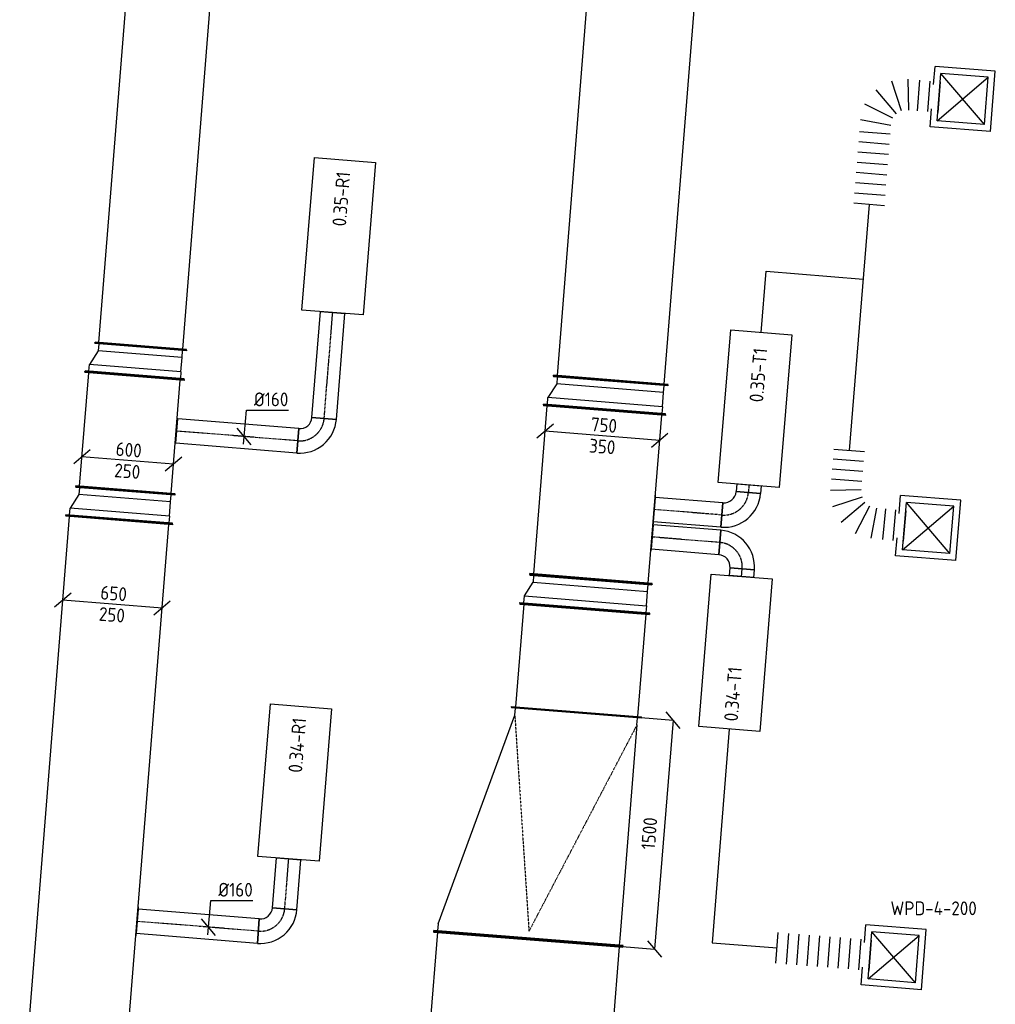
# Model space of a CAD drawing. Header units: millimetres. Extents: x -17664 to 48661, y -98 to 70975.
# Tile 11 of 62: x 6317 to 12689, y 25396 to 31828. Entities that reach past the tile are written whole.
import ezdxf

# ---------------------------------------------------------------- set-up
doc = ezdxf.new("R2010")
doc.units = ezdxf.units.MM
doc.linetypes.add('CENTER2', pattern=[28.575, 19.05, -3.175, 3.175, -3.175])
doc.linetypes.add('SMALL_DASH', pattern=[1.5, 0.5, -1])
for name, color, linetype in [('WL570---_APP', 2, 'Continuous'), ('WL570---_RETOUR_D', 4, 'Continuous'), ('WL570---_RETOUR_HL', 1, 'CENTER2'), ('WL570---_TOEVOER_D', 3, 'Continuous'), ('WL570---_TOEVOER_HL', 1, 'CENTER2'), ('WL570---_TOEVOER_RST', 3, 'Continuous'), ('WL570---_TOEVOER_RST_HL', 1, 'CENTER2'), ('WM570---', 1, 'Continuous'), ('WM570---_RETOUR', 1, 'Continuous'), ('WM570---_TOEVOER', 1, 'Continuous')]:
    doc.layers.add(name, color=color, linetype=linetype)
doc.styles.add('STABICAD-018', font='ISOCP.SHX', dxfattribs={"height": 90})
doc.styles.add('STABICAD-025', font='ISOCP.SHX', dxfattribs={"height": 125})
doc.dimstyles.new('STABICAD', dxfattribs={"dimscale": 50, "dimtxt": 90, "dimasz": 2, "dimexe": 0, "dimexo": 0, "dimgap": 1.5, "dimtad": 0, "dimdec": 0, "dimzin": 0, "dimdsep": 46, "dimtxsty": 'STABICAD-018', "dimblk1": 'OBLIQUE', "dimblk2": 'OBLIQUE', "dimsah": 1, "dimcen": -3, "dimadec": 0, "dimazin": 0, "dimtfac": 1, "dimtdec": 0, "dimtofl": 0, "dimtmove": 2, "dimatfit": 3, "dimfxl": 1, "dimtvp": 1.055556, "dimtolj": 1, "dimtzin": 0, "dimarcsym": 0})

# ---------------------------------------------------------------- blocks, each defined once
blk = doc.blocks.new('*U405')
at = {"color": 0, "linetype": 'Continuous'}
for p, q in [((-160, -80, -3075), (-160, 80, -3075)), ((80, -160, -3075), (-80, -160, -3075))]:
    blk.add_line(p, q, dxfattribs=at)
for radius in [240, 80]:
    blk.add_arc((-160, -160, -3075), radius, 360, 90, dxfattribs=at)
at = {"layer": 'WL570---_RETOUR_HL', "linetype": 'CENTER2'}
blk.add_arc((-160, -160, -3075), 160, 0, 90, dxfattribs=at)
at = {"layer": 'WM570---', "color": 2, "style": 'STABICAD-018'}
for tag in ['CODE', 'SECTIONCODE', 'POSITIONCODE']:
    blk.add_attdef(tag, (8035.2, 25861, 3075), '', height=1.8, dxfattribs=at)
blk = doc.blocks.new('*U404')
at = {"color": 0, "linetype": 'Continuous'}
for p, q in [((0, 80, -3075), (793.5, 80, -3075)), ((0, -80, -3075), (0, 80, -3075)), ((793.5, 80, -3075), (793.5, -80, -3075)), ((0, -80, -3075), (793.5, -80, -3075))]:
    blk.add_line(p, q, dxfattribs=at)
at = {"layer": 'WL570---_RETOUR_HL', "linetype": 'CENTER2'}
blk.add_line((0, 0, -3075), (793.5, 0, -3075), dxfattribs=at)
at = {"layer": 'WM570---', "color": 2, "style": 'STABICAD-018'}
for tag in ['CODE', 'SECTIONCODE', 'POSITIONCODE']:
    blk.add_attdef(tag, (7875.7, 25873.9, 3075), '', height=1.8, dxfattribs=at)
blk = doc.blocks.new('*U403')
at = {"color": 0, "linetype": 'Continuous'}
for p, q in [((0, 95, -3075), (0, -95, -3075)), ((0, 80, -3075), (1, 80, -3075)), ((0, -80, -3075), (0, 80, -3075)), ((1, 80, -3075), (1, -80, -3075)), ((1, 76, -3075), (1, 76, -3075)), ((0, -80, -3075), (1, -80, -3075))]:
    blk.add_line(p, q, dxfattribs=at)
at = {"layer": 'WL570---_RETOUR_HL', "linetype": 'CENTER2'}
blk.add_line((0, 0, -3075), (1, 0, -3075), dxfattribs=at)
at = {"layer": 'WM570---', "color": 2, "style": 'STABICAD-018'}
for tag in ['CODE', 'SECTIONCODE', 'POSITIONCODE']:
    blk.add_attdef(tag, (7083.8, 25937.6, 3075), '', height=1.8, dxfattribs=at)
blk = doc.blocks.new('*U402')
at = {"color": 0, "linetype": 'Continuous'}
for p, q in [((0, 80, -3075), (326.5, 80, -3075)), ((0, -80, -3075), (0, 80, -3075)), ((326.5, 80, -3075), (326.5, -80, -3075)), ((0, -80, -3075), (326.5, -80, -3075))]:
    blk.add_line(p, q, dxfattribs=at)
at = {"layer": 'WL570---_RETOUR_HL', "linetype": 'CENTER2'}
blk.add_line((0, 0, -3075), (326.5, 0, -3075), dxfattribs=at)
at = {"layer": 'WM570---', "color": 2, "style": 'STABICAD-018'}
for tag in ['CODE', 'SECTIONCODE', 'POSITIONCODE']:
    blk.add_attdef(tag, (8048.1, 26020.5, 3075), '', height=1.8, dxfattribs=at)
blk = doc.blocks.new('*U401')
at = {"color": 0, "linetype": 'Continuous'}
for p, q in [((0, 350, -3075), (5, 350, -3075)), ((0, -350, -3075), (0, 350, -3075)), ((5, -350, -3075), (5, 350, -3075)), ((5, 325, -3075), (3766.4, 325, -3075)), ((3771.4, 350, -3075), (3766.4, 350, -3075)), ((3766.4, -350, -3075), (3766.4, 350, -3075)), ((3771.4, -350, -3075), (3771.4, 350, -3075)), ((0, -350, -3075), (5, -350, -3075)), ((5, -325, -3075), (3766.4, -325, -3075)), ((3771.4, -350, -3075), (3766.4, -350, -3075))]:
    blk.add_line(p, q, dxfattribs=at)
at = {"layer": 'WM570---', "color": 2, "style": 'STABICAD-018'}
for tag, p in [('POSITIONCODE', (6622.7, 26139.8, 3075)), ('SECTIONCODE', (6609.7, 25977.3, 3075)), ('CODE', (6666.1, 24801.9, 3075))]:
    blk.add_attdef(tag, p, '', height=1.8, dxfattribs=at)
blk = doc.blocks.new('*U399')
at = {"color": 0, "linetype": 'Continuous'}
for p, q in [((-160, -80, -3075), (-160, 80, -3075)), ((80, -160, -3075), (-80, -160, -3075))]:
    blk.add_line(p, q, dxfattribs=at)
for radius, start in [(240, 360), (80, 0)]:
    blk.add_arc((-160, -160, -3075), radius, start, 90, dxfattribs=at)
at = {"layer": 'WL570---_RETOUR_HL', "linetype": 'CENTER2'}
blk.add_arc((-160, -160, -3075), 160, 0, 90, dxfattribs=at)
at = {"layer": 'WM570---', "color": 2, "style": 'STABICAD-018'}
for tag in ['CODE', 'SECTIONCODE', 'POSITIONCODE']:
    blk.add_attdef(tag, (8292.9, 29063.9, 3075), '', height=1.8, dxfattribs=at)
blk = doc.blocks.new('*U398')
at = {"color": 0, "linetype": 'Continuous'}
for p, q in [((0, 80, -3075), (793.5, 80, -3075)), ((0, -80, -3075), (0, 80, -3075)), ((793.5, 80, -3075), (793.5, -80, -3075)), ((0, -80, -3075), (793.5, -80, -3075))]:
    blk.add_line(p, q, dxfattribs=at)
at = {"layer": 'WL570---_RETOUR_HL', "linetype": 'CENTER2'}
blk.add_line((0, 0, -3075), (793.5, 0, -3075), dxfattribs=at)
at = {"layer": 'WM570---', "color": 2, "style": 'STABICAD-018'}
for tag in ['CODE', 'SECTIONCODE', 'POSITIONCODE']:
    blk.add_attdef(tag, (8133.4, 29076.8, 3075), '', height=1.8, dxfattribs=at)
blk = doc.blocks.new('*U397')
at = {"color": 0, "linetype": 'Continuous'}
for p, q in [((0, 80, -3075), (694, 80, -3075)), ((0, -80, -3075), (0, 80, -3075)), ((694, 80, -3075), (694, -80, -3075)), ((0, -80, -3075), (694, -80, -3075))]:
    blk.add_line(p, q, dxfattribs=at)
at = {"layer": 'WL570---_RETOUR_HL', "linetype": 'CENTER2'}
blk.add_line((0, 0, -3075), (694, 0, -3075), dxfattribs=at)
at = {"layer": 'WM570---', "color": 2, "style": 'STABICAD-018'}
for tag, p in [('POSITIONCODE', (8184, 29580.8, 3075)), ('CODE', (8305.8, 29223.4, 3075)), ('SECTIONCODE', (8305.8, 29223.4, 3075))]:
    blk.add_attdef(tag, p, '', height=1.8, dxfattribs=at)
blk = doc.blocks.new('*U396')
at = {"color": 0, "linetype": 'Continuous'}
for p, q in [((0, 325, -3075), (5, 325, -3075)), ((0, -325, -3075), (0, 325, -3075)), ((5, -325, -3075), (5, 325, -3075)), ((752.8, 325, -3075), (747.8, 325, -3075)), ((747.8, -325, -3075), (747.8, 325, -3075)), ((752.8, -325, -3075), (752.8, 325, -3075)), ((5, 300, -3075), (747.8, 300, -3075)), ((5, -300, -3075), (747.8, -300, -3075)), ((0, -325, -3075), (5, -325, -3075)), ((752.8, -325, -3075), (747.8, -325, -3075))]:
    blk.add_line(p, q, dxfattribs=at)
at = {"layer": 'WM570---', "color": 2, "style": 'STABICAD-018'}
for tag, p in [('SECTIONCODE', (6920.9, 29553, 3075)), ('POSITIONCODE', (6915.6, 29486.7, 3075)), ('CODE', (7007.3, 28752, 3075))]:
    blk.add_attdef(tag, p, '', height=1.8, dxfattribs=at)
blk = doc.blocks.new('*U395')
at = {"color": 0, "linetype": 'Continuous'}
for p, q in [((-50, 350, -3075), (-45, 350, -3075)), ((-50, -350, -3075), (-50, 350, -3075)), ((-45, -350, -3075), (-45, 350, -3075)), ((-45, 325, -3075), (0, 325, -3075)), ((93.3, 275, -3075), (0, 325, -3075)), ((0, -325, -3075), (0, 325, -3075)), ((138.3, 275, -3075), (93.3, 275, -3075)), ((93.3, -325, -3075), (93.3, 275, -3075)), ((143.3, 300, -3075), (138.3, 300, -3075)), ((138.3, -350, -3075), (138.3, 300, -3075)), ((143.3, -350, -3075), (143.3, 300, -3075)), ((-50, -350, -3075), (-45, -350, -3075)), ((0, -325, -3075), (-45, -325, -3075)), ((0, -325, -3075), (93.3, -325, -3075)), ((93.3, -325, -3075), (138.3, -325, -3075)), ((143.3, -350, -3075), (138.3, -350, -3075))]:
    blk.add_line(p, q, dxfattribs=at)
at = {"layer": 'WM570---', "color": 2, "style": 'STABICAD-018'}
for tag in ['CODE', 'SECTIONCODE', 'POSITIONCODE']:
    blk.add_attdef(tag, (6970.9, 28611.1, 3075), '', height=1.8, dxfattribs=at)
blk = doc.blocks.new('*U834')
at = {"color": 0, "linetype": 'Continuous'}
for p, q in [((0, 300, -3075), (5, 300, -3075)), ((0, -300, -3075), (0, 300, -3075)), ((5, -300, -3075), (5, 300, -3075)), ((5, 275, -3075), (2961.2, 275, -3075)), ((2966.2, 300, -3075), (2961.2, 300, -3075)), ((2961.2, -300, -3075), (2961.2, 300, -3075)), ((2966.2, -300, -3075), (2966.2, 300, -3075)), ((0, -300, -3075), (5, -300, -3075)), ((5, -275, -3075), (2961.2, -275, -3075)), ((2966.2, -300, -3075), (2961.2, -300, -3075))]:
    blk.add_line(p, q, dxfattribs=at)
at = {"layer": 'WM570---', "color": 2, "style": 'STABICAD-018'}
for tag, p in [('SECTIONCODE', (7076.5, 31182.9, 3075)), ('POSITIONCODE', (7076.5, 31182.9, 3075)), ('CODE', (7131.8, 29992.1, 3075))]:
    blk.add_attdef(tag, p, '', height=1.8, dxfattribs=at)
blk = doc.blocks.new('*U394')
at = {"color": 0, "linetype": 'Continuous'}
for p, q in [((-50, 325, -3075), (-45, 325, -3075)), ((-50, -325, -3075), (-50, 325, -3075)), ((-45, -325, -3075), (-45, 325, -3075)), ((-45, 300, -3075), (0, 300, -3075)), ((93.3, 250, -3075), (0, 300, -3075)), ((0, -300, -3075), (0, 300, -3075)), ((143.3, 275, -3075), (138.3, 275, -3075)), ((138.3, -325, -3075), (138.3, 275, -3075)), ((143.3, -325, -3075), (143.3, 275, -3075)), ((138.3, 250, -3075), (93.3, 250, -3075)), ((93.3, -300, -3075), (93.3, 250, -3075)), ((0, -300, -3075), (-45, -300, -3075)), ((0, -300, -3075), (93.3, -300, -3075)), ((93.3, -300, -3075), (138.3, -300, -3075)), ((-50, -325, -3075), (-45, -325, -3075)), ((143.3, -325, -3075), (138.3, -325, -3075))]:
    blk.add_line(p, q, dxfattribs=at)
at = {"layer": 'WM570---', "color": 2, "style": 'STABICAD-018'}
for tag in ['CODE', 'SECTIONCODE', 'POSITIONCODE']:
    blk.add_attdef(tag, (7071.3, 29552.2, 3075), '', height=1.8, dxfattribs=at)
blk = doc.blocks.new('*U872')
at = {"color": 0, "linetype": 'Continuous'}
for p, q in [((0, 375, -3025), (5, 375, -3025)), ((0, -375, -3025), (0, 375, -3025)), ((5, -375, -3025), (5, 375, -3025)), ((5, 350, -3025), (7838, 350, -3025)), ((7843, 375, -3025), (7838, 375, -3025)), ((7838, -375, -3025), (7838, 375, -3025)), ((7843, -375, -3025), (7843, 375, -3025)), ((0, -375, -3025), (5, -375, -3025)), ((5, -350, -3025), (7838, -350, -3025)), ((7843, -375, -3025), (7838, -375, -3025))]:
    blk.add_line(p, q, dxfattribs=at)
at = {"layer": 'WM570---_RETOUR', "color": 2, "style": 'STABICAD-018'}
for tag, p in [('SECTIONCODE', (10070.5, 30020.5, 3025)), ('POSITIONCODE', (10070.5, 30020.5, 3025)), ('CODE', (10177, 29470.1, 3025))]:
    blk.add_attdef(tag, p, '', height=1.8, dxfattribs=at)
blk = doc.blocks.new('*U867')
at = {"color": 0, "linetype": 'Continuous'}
for p, q in [((-50, 400, -3025), (-45, 400, -3025)), ((-50, -400, -3025), (-50, 400, -3025)), ((-45, -400, -3025), (-45, 400, -3025)), ((-45, 375, -3025), (0, 375, -3025)), ((93.3, 325, -3025), (0, 375, -3025)), ((0, -375, -3025), (0, 375, -3025)), ((138.3, 325, -3025), (93.3, 325, -3025)), ((93.3, -375, -3025), (93.3, 325, -3025)), ((143.3, 350, -3025), (138.3, 350, -3025)), ((138.3, -400, -3025), (138.3, 350, -3025)), ((143.3, -400, -3025), (143.3, 350, -3025)), ((0, -375, -3025), (-45, -375, -3025)), ((0, -375, -3025), (93.3, -375, -3025)), ((93.3, -375, -3025), (138.3, -375, -3025)), ((-50, -400, -3025), (-45, -400, -3025)), ((143.3, -400, -3025), (138.3, -400, -3025))]:
    blk.add_line(p, q, dxfattribs=at)
at = {"layer": 'WM570---_RETOUR', "color": 2, "style": 'STABICAD-018'}
for tag in ['CODE', 'SECTIONCODE', 'POSITIONCODE']:
    blk.add_attdef(tag, (10140.5, 29329.3, 3025), '', height=1.8, dxfattribs=at)
blk = doc.blocks.new('*U868')
at = {"color": 0, "linetype": 'Continuous'}
for p, q in [((-320, 75.8, -3025), (-427.6, -15.9, -3025)), ((373.8, -29.9, -3025), (-373.8, 29.9, -3025)), ((427.6, 15.9, -3025), (320, -75.8, -3025))]:
    blk.add_line(p, q, dxfattribs=at)
at = {"color": 0, "linetype": 'Continuous', "style": 'STABICAD-018'}
for s, p in [('750', (-78.8, 31.4, -3025)), ('350', (-89.9, -108.2, -3025))]:
    blk.add_text(s, height=90, rotation=355.42527, dxfattribs=at).set_placement(p)
at = {"layer": 'WM570---_RETOUR', "color": 2, "style": 'STABICAD-018'}
blk.add_attdef('CODE', (10122.9, 29109.7, 3025), '', height=1.8, dxfattribs=at)
blk = doc.blocks.new('*U393')
at = {"color": 0, "linetype": 'Continuous'}
for p, q in [((0, 80, -3025), (50, 80, -3025)), ((0, -80, -3025), (0, 80, -3025)), ((50, 80, -3025), (50, -80, -3025)), ((0, -80, -3025), (50, -80, -3025))]:
    blk.add_line(p, q, dxfattribs=at)
at = {"layer": 'WL570---_TOEVOER_HL', "linetype": 'CENTER2'}
blk.add_line((0, 0, -3025), (50, 0, -3025), dxfattribs=at)
at = {"layer": 'WM570---', "color": 2, "style": 'STABICAD-018'}
for tag in ['CODE', 'SECTIONCODE', 'POSITIONCODE']:
    blk.add_attdef(tag, (11079.8, 28788.7, 3025), '', height=1.8, dxfattribs=at)
blk = doc.blocks.new('*U392')
at = {"color": 0, "linetype": 'Continuous'}
for p, q in [((-160, -80, -3025), (-160, 80, -3025)), ((80, -160, -3025), (-80, -160, -3025))]:
    blk.add_line(p, q, dxfattribs=at)
for radius, start in [(240, 360), (80, 0)]:
    blk.add_arc((-160, -160, -3025), radius, start, 90, dxfattribs=at)
at = {"layer": 'WL570---_TOEVOER_HL', "linetype": 'CENTER2'}
blk.add_arc((-160, -160, -3025), 160, 0, 90, dxfattribs=at)
at = {"layer": 'WM570---', "color": 2, "style": 'STABICAD-018'}
for tag, p in [('CODE', (11063, 28679.4, 3025)), ('SECTIONCODE', (11063, 28579.4, 3025)), ('POSITIONCODE', (11063, 28579.4, 3025))]:
    blk.add_attdef(tag, p, '', height=1.8, dxfattribs=at)
blk = doc.blocks.new('*U860')
at = {"color": 0, "linetype": 'Continuous'}
for p, q in [((0, 80, -3025), (443.4, 80, -3025)), ((0, -80, -3025), (0, 80, -3025)), ((443.4, 80, -3025), (443.4, -80, -3025)), ((0, -80, -3025), (443.4, -80, -3025))]:
    blk.add_line(p, q, dxfattribs=at)
at = {"layer": 'WL570---_TOEVOER_HL', "linetype": 'CENTER2'}
blk.add_line((0, 0, -3025), (443.4, 0, -3025), dxfattribs=at)
at = {"layer": 'WM570---_RETOUR', "color": 2, "style": 'STABICAD-018'}
for tag in ['SECTIONCODE', 'CODE', 'POSITIONCODE']:
    blk.add_attdef(tag, (10903.5, 28592.2, 3025), '', height=1.8, dxfattribs=at)
blk = doc.blocks.new('*U857')
at = {"color": 2, "linetype": 'SMALL_DASH'}
for p, q in [((0, 95, -3025), (0, -95, -3025)), ((0, -80, -3025), (0, 80, -3025))]:
    blk.add_line(p, q, dxfattribs=at)
at = {"color": 0, "linetype": 'Continuous'}
for p, q in [((0, 80, -3025), (1, 80, -3025)), ((1, 80, -3025), (1, -80, -3025)), ((1, 76, -3025), (1, 76, -3025)), ((0, -80, -3025), (1, -80, -3025))]:
    blk.add_line(p, q, dxfattribs=at)
at = {"layer": 'WL570---_TOEVOER_HL', "linetype": 'CENTER2'}
blk.add_line((0, 0, -3025), (1, 0, -3025), dxfattribs=at)
at = {"layer": 'WM570---_RETOUR', "color": 2, "style": 'STABICAD-018'}
for tag in ['CODE', 'SECTIONCODE', 'POSITIONCODE']:
    blk.add_attdef(tag, (10460.6, 28627.9, 3025), '', height=1.8, dxfattribs=at)
blk = doc.blocks.new('*U391')
at = {"color": 0, "linetype": 'Continuous'}
for p, q in [((0, 80, -3025), (50, 80, -3025)), ((0, -80, -3025), (0, 80, -3025)), ((50, 80, -3025), (50, -80, -3025)), ((0, -80, -3025), (50, -80, -3025))]:
    blk.add_line(p, q, dxfattribs=at)
at = {"layer": 'WL570---_TOEVOER_HL', "linetype": 'CENTER2'}
blk.add_line((0, 0, -3025), (50, 0, -3025), dxfattribs=at)
at = {"layer": 'WM570---', "color": 2, "style": 'STABICAD-018'}
for tag in ['SECTIONCODE', 'CODE', 'POSITIONCODE']:
    blk.add_attdef(tag, (11031.7, 28190.7, 3025), '', height=1.8, dxfattribs=at)
blk = doc.blocks.new('*U390')
at = {"color": 0, "linetype": 'Continuous'}
for p, q in [((-80, 160, -3025), (80, 160, -3025)), ((-160, -80, -3025), (-160, 80, -3025))]:
    blk.add_line(p, q, dxfattribs=at)
for radius in [80, 240]:
    blk.add_arc((-160, 160, -3025), radius, 270, 360, dxfattribs=at)
at = {"layer": 'WL570---_TOEVOER_HL', "linetype": 'CENTER2'}
blk.add_arc((-160, 160, -3025), 160, 270, 360, dxfattribs=at)
at = {"layer": 'WM570---', "color": 2, "style": 'STABICAD-018'}
for tag, p in [('CODE', (11048.6, 28500, 3025)), ('SECTIONCODE', (11048.6, 28400, 3025)), ('POSITIONCODE', (11048.6, 28400, 3025))]:
    blk.add_attdef(tag, p, '', height=1.8, dxfattribs=at)
blk = doc.blocks.new('*U861')
at = {"color": 0, "linetype": 'Continuous'}
for p, q in [((0, 80, -3025), (443.3, 80, -3025)), ((0, -80, -3025), (0, 80, -3025)), ((443.3, 80, -3025), (443.3, -80, -3025)), ((0, -80, -3025), (443.3, -80, -3025))]:
    blk.add_line(p, q, dxfattribs=at)
at = {"layer": 'WL570---_TOEVOER_HL', "linetype": 'CENTER2'}
blk.add_line((0, 0, -3025), (443.3, 0, -3025), dxfattribs=at)
at = {"layer": 'WM570---_RETOUR', "color": 2, "style": 'STABICAD-018'}
for tag in ['CODE', 'SECTIONCODE', 'POSITIONCODE']:
    blk.add_attdef(tag, (10889.1, 28412.8, 3025), '', height=1.8, dxfattribs=at)
blk = doc.blocks.new('*U866')
at = {"color": 0, "linetype": 'Continuous'}
for p, q in [((0, 400, -3025), (5, 400, -3025)), ((0, -400, -3025), (0, 400, -3025)), ((5, -400, -3025), (5, 400, -3025)), ((1110.5, 400, -3025), (1105.5, 400, -3025)), ((1105.5, -400, -3025), (1105.5, 400, -3025)), ((1110.5, -400, -3025), (1110.5, 400, -3025)), ((5, 375, -3025), (1105.5, 375, -3025)), ((5, -375, -3025), (1105.5, -375, -3025)), ((0, -400, -3025), (5, -400, -3025)), ((1110.5, -400, -3025), (1105.5, -400, -3025))]:
    blk.add_line(p, q, dxfattribs=at)
at = {"layer": 'WM570---_RETOUR', "color": 2, "style": 'STABICAD-018'}
for tag, p in [('SECTIONCODE', (9931.3, 28595.6, 3025)), ('POSITIONCODE', (9914.6, 28387.2, 3025)), ('CODE', (10047.9, 28172.5, 3025))]:
    blk.add_attdef(tag, p, '', height=1.8, dxfattribs=at)
blk = doc.blocks.new('*U858')
at = {"color": 2, "linetype": 'SMALL_DASH'}
for p, q in [((0, 95, -3025), (0, -95, -3025)), ((0, -80, -3025), (0, 80, -3025))]:
    blk.add_line(p, q, dxfattribs=at)
at = {"color": 0, "linetype": 'Continuous'}
for p, q in [((0, 80, -3025), (1, 80, -3025)), ((1, 80, -3025), (1, -80, -3025)), ((1, 76, -3025), (1, 76, -3025)), ((0, -80, -3025), (1, -80, -3025))]:
    blk.add_line(p, q, dxfattribs=at)
at = {"layer": 'WL570---_TOEVOER_HL', "linetype": 'CENTER2'}
blk.add_line((0, 0, -3025), (1, 0, -3025), dxfattribs=at)
at = {"layer": 'WM570---_RETOUR', "color": 2, "style": 'STABICAD-018'}
for tag in ['CODE', 'SECTIONCODE', 'POSITIONCODE']:
    blk.add_attdef(tag, (10446.2, 28448.5, 3025), '', height=1.8, dxfattribs=at)
blk = doc.blocks.new('*U856')
at = {"color": 0, "linetype": 'Continuous'}
for p, q in [((-50, 400, -3025), (-45, 400, -3025)), ((-50, -400, -3025), (-50, 400, -3025)), ((-45, -400, -3025), (-45, 400, -3025)), ((143.3, 400, -3025), (138.3, 400, -3025)), ((138.3, -450, -3025), (138.3, 400, -3025)), ((143.3, -450, -3025), (143.3, 400, -3025)), ((0, 375, -3025), (-45, 375, -3025)), ((93.3, 375, -3025), (0, 375, -3025)), ((0, -375, -3025), (0, 375, -3025)), ((93.3, 375, -3025), (138.3, 375, -3025)), ((93.3, -425, -3025), (93.3, 375, -3025)), ((-45, -375, -3025), (0, -375, -3025)), ((93.3, -425, -3025), (0, -375, -3025)), ((-50, -400, -3025), (-45, -400, -3025)), ((138.3, -425, -3025), (93.3, -425, -3025)), ((143.3, -450, -3025), (138.3, -450, -3025))]:
    blk.add_line(p, q, dxfattribs=at)
at = {"layer": 'WM570---_RETOUR', "color": 2, "style": 'STABICAD-018'}
for tag, p in [('CODE', (10043.9, 28222.6, 3025)), ('SECTIONCODE', (10043.9, 28122.6, 3025)), ('POSITIONCODE', (10043.9, 28122.6, 3025))]:
    blk.add_attdef(tag, p, '', height=1.8, dxfattribs=at)
blk = doc.blocks.new('*U859')
at = {"color": 0, "linetype": 'Continuous'}
for p, q in [((0, 425, -3025), (5, 425, -3025)), ((0, -425, -3025), (0, 425, -3025)), ((5, -425, -3025), (5, 425, -3025)), ((5, 400, -3025), (676, 400, -3025)), ((681, 425, -3025), (676, 425, -3025)), ((676, -425, -3025), (676, 425, -3025)), ((681, -425, -3025), (681, 425, -3025)), ((0, -425, -3025), (5, -425, -3025)), ((5, -400, -3025), (676, -400, -3025)), ((681, -425, -3025), (676, -425, -3025))]:
    blk.add_line(p, q, dxfattribs=at)
at = {"layer": 'WM570---_RETOUR', "color": 2, "style": 'STABICAD-018'}
for tag in ['CODE', 'SECTIONCODE', 'POSITIONCODE']:
    blk.add_attdef(tag, (10007.6, 27981.8, 3025), '', height=1.8, dxfattribs=at)
blk = doc.blocks.new('*U389')
at = {"color": 0, "linetype": 'Continuous'}
for p, q in [((0, 620, -3075), (5, 620, -3075)), ((0, -620, -3075), (0, 620, -3075)), ((5, -620, -3075), (5, 620, -3075)), ((5, 595, -3075), (625.5, 595, -3075)), ((630.5, 620, -3075), (625.5, 620, -3075)), ((625.5, -620, -3075), (625.5, 620, -3075)), ((630.5, -620, -3075), (630.5, 620, -3075)), ((0, -620, -3075), (5, -620, -3075)), ((5, -595, -3075), (625.5, -595, -3075)), ((630.5, -620, -3075), (625.5, -620, -3075))]:
    blk.add_line(p, q, dxfattribs=at)
at = {"layer": 'WM570---', "color": 2, "style": 'STABICAD-018'}
for tag, p in [('CODE', (9639, 25823.8, 3075)), ('SECTIONCODE', (9731.7, 25101.9, 3075)), ('POSITIONCODE', (9731.7, 25101.9, 3075))]:
    blk.add_attdef(tag, p, '', height=1.8, dxfattribs=at)
blk = doc.blocks.new('_Oblique')
at = {"color": 0, "linetype": 'ByBlock', "lineweight": -2}
blk.add_line((-0.5, -0.5), (0.5, 0.5), dxfattribs=at)
blk = doc.blocks.new('*D112')
at = {"layer": 'Defpoints', "color": 0, "transparency": 16777216}
for p in [(10242.4, 27279.8), (10122.1, 25784.6), (10463.6, 25757.2)]:
    blk.add_point(p, dxfattribs=at)
at = {"layer": 'WM570---', "color": 0, "lineweight": -2, "transparency": 16777216}
for p, q in [((10242.4, 27279.8), (10583.9, 27252.3)), ((10583.9, 27252.3), (10463.6, 25757.2)), ((10122.1, 25784.6), (10463.6, 25757.2))]:
    blk.add_line(p, q, dxfattribs=at)
at = {"layer": 'WM570---', "color": 0, "lineweight": -2, "transparency": 16777216, "xscale": 100, "yscale": 100, "zscale": 100}
for p, rotation in [((10583.9, 27252.3), 85.40000000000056), ((10463.6, 25757.2), 265.4000000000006)]:
    blk.add_blockref('_Oblique', p, dxfattribs=dict(at, rotation=rotation))
at = {"layer": 'WM570---', "color": 0, "transparency": 16777216, "insert": (10429, 26512.4), "char_height": 90, "attachment_point": 5, "rotation": 85.4, "style": 'STABICAD-018'}
blk.add_mtext('\\A1;1500', dxfattribs=at)
blk = doc.blocks.new('*U388')
at = {"color": 0, "linetype": 'Continuous'}
for p, q in [((0, 620, -3075), (5, 620, -3075)), ((0, -620, -3075), (0, 620, -3075)), ((5, -620, -3075), (5, 620, -3075)), ((50, 595, -3075), (5, 595, -3075)), ((50, 595, -3075), (1449.5, 204.7, -3075)), ((1449.5, 204.7, -3075), (1494.5, 204.7, -3075)), ((1499.5, 229.7, -3075), (1494.5, 229.7, -3075)), ((1494.5, -620.3, -3075), (1494.5, 229.7, -3075)), ((1499.5, -620.3, -3075), (1499.5, 229.7, -3075)), ((0, -620, -3075), (5, -620, -3075)), ((50, -595, -3075), (5, -595, -3075)), ((1449.5, -595.3, -3075), (50, -595, -3075)), ((1449.5, -595.3, -3075), (1494.5, -595.3, -3075)), ((1499.5, -620.3, -3075), (1494.5, -620.3, -3075))]:
    blk.add_line(p, q, dxfattribs=at)
at = {"color": 2, "linetype": 'SMALL_DASH'}
for p in [(1449.5, 204.7, -225), (1449.5, -595.3, -225)]:
    blk.add_line(p, (50, 0, -125), dxfattribs=at)
at = {"layer": 'WM570---', "color": 2, "style": 'STABICAD-018'}
for tag in ['CODE', 'SECTIONCODE', 'POSITIONCODE']:
    blk.add_attdef(tag, (9639, 25823.8, 3075), '', height=1.8, dxfattribs=at)
blk = doc.blocks.new('*U591')
at = {"color": 0, "linetype": 'Continuous'}
for p, q in [((-4, -49.8, -3075), (14, 174.4, -3075)), ((14, 174.4, -3075), (289.1, 174.4, -3075)), ((45.8, -53.8, -3075), (-45.8, 53.8, -3075))]:
    blk.add_line(p, q, dxfattribs=at)
at = {"color": 0, "linetype": 'Continuous', "style": 'STABICAD-018'}
blk.add_text('%%c160', height=90, dxfattribs=at).set_placement((64, 199.4, -3075))
at = {"layer": 'WM570---', "color": 2, "style": 'STABICAD-018'}
blk.add_attdef('CODE', (7550.7, 25900, 3075), '', height=1.8, dxfattribs=at)
blk = doc.blocks.new('*U590')
at = {"color": 0, "linetype": 'Continuous'}
for p, q in [((-4, -49.8, -3075), (13.9, 172.7, -3075)), ((13.9, 172.7, -3075), (289, 172.7, -3075)), ((45.8, -53.8, -3075), (-45.8, 53.8, -3075))]:
    blk.add_line(p, q, dxfattribs=at)
at = {"color": 0, "linetype": 'Continuous', "style": 'STABICAD-018'}
blk.add_text('%%c160', height=90, dxfattribs=at).set_placement((63.9, 197.7, -3075))
at = {"layer": 'WM570---', "color": 2, "style": 'STABICAD-018'}
blk.add_attdef('CODE', (7783.5, 29104.9, 3075), '', height=1.8, dxfattribs=at)
blk = doc.blocks.new('*U589')
at = {"color": 0, "linetype": 'Continuous'}
for p, q in [((-245.2, 69.8, -3075), (-352.9, -21.9, -3075)), ((299, -23.9, -3075), (-299, 23.9, -3075)), ((352.9, 21.9, -3075), (245.2, -69.8, -3075))]:
    blk.add_line(p, q, dxfattribs=at)
at = {"color": 0, "linetype": 'Continuous', "style": 'STABICAD-018'}
for s, p in [('600', (-81.5, 31.6, -3075)), ('250', (-91.1, -108.1, -3075))]:
    blk.add_text(s, height=90, rotation=355.42527, dxfattribs=at).set_placement(p)
at = {"layer": 'WM570---', "color": 2, "style": 'STABICAD-018'}
blk.add_attdef('CODE', (7023, 28948.3, 3075), '', height=1.8, dxfattribs=at)
blk = doc.blocks.new('*U588')
at = {"color": 0, "linetype": 'Continuous'}
for p, q in [((-270.1, 71.8, -3075), (-377.8, -19.9, -3075)), ((324, -25.9, -3075), (-324, 25.9, -3075)), ((377.8, 19.9, -3075), (270.1, -71.8, -3075))]:
    blk.add_line(p, q, dxfattribs=at)
at = {"color": 0, "linetype": 'Continuous', "style": 'STABICAD-018'}
for s, p in [('650', (-81.5, 31.6, -3075)), ('250', (-91.1, -108.1, -3075))]:
    blk.add_text(s, height=90, rotation=355.42527, dxfattribs=at).set_placement(p)
at = {"layer": 'WM570---', "color": 2, "style": 'STABICAD-018'}
blk.add_attdef('CODE', (6922.8, 28010.2, 3075), '', height=1.8, dxfattribs=at)
blk = doc.blocks.new('*U1204')
at = {"color": 0, "linetype": 'Continuous'}
for p, q in [((197.5, 197.5, -2700), (-197.5, 197.5, -2700)), ((-197.5, 80, -2700), (-197.5, 197.5, -2700)), ((197.5, -197.5, -2700), (197.5, 197.5, -2700)), ((155, 155, -2700), (-155, 155, -2700)), ((-155, -155, -2700), (-155, 155, -2700)), ((155, -155, -2700), (-155, 155, -2700)), ((-155, -155, -2700), (155, 155, -2700)), ((155, -155, -2700), (155, 155, -2700)), ((-197.5, -197.5, -2700), (-197.5, -80, -2700)), ((155, -155, -2700), (-155, -155, -2700)), ((197.5, -197.5, -2700), (-197.5, -197.5, -2700))]:
    blk.add_line(p, q, dxfattribs=at)
at = {"layer": 'WL570---_TOEVOER_RST_HL', "linetype": 'CENTER2'}
blk.add_circle((0, 0, -2700), 0.0125, dxfattribs=at)
at = {"layer": 'WM570---', "color": 1, "style": 'STABICAD-018'}
blk.add_attdef('PRODUCTCODE', (9978.6, 24204, 2700), '', height=1.8, rotation=355.4, dxfattribs=at)
at = {"layer": 'WM570---', "color": 2}
for tag, p, style in [('CODE', (9946.8, 23809.3, 2700), 'STABICAD-018'), ('SECTIONCODE', (9938.8, 23709.6, 2700), 'STABICAD-025'), ('MATERIALCODE', (9938.8, 23709.6, 2700), 'STABICAD-025'), ('POSITIONCODE', (9938.8, 23709.6, 2700), 'STABICAD-025'), ('FLOWPREFIX', (9921.4, 23213.4, 2700), 'STABICAD-018'), ('FLOW', (9943.9, 23211.6, 2700), 'STABICAD-018'), ('FLOWSUFFIX', (10109.9, 23198.3, 2700), 'STABICAD-018')]:
    blk.add_attdef(tag, p, '', height=1.8, rotation=355.4, dxfattribs=dict(at, style=style))
blk = doc.blocks.new('*U1206')
at = {"color": 0, "linetype": 'Continuous'}
for p, q in [((363.8, 401.7, -3000), (563.8, 399.2, -3000)), ((363, 334.1, -3000), (563, 331.6, -3000)), ((362.1, 266.5, -3000), (562.1, 264, -3000)), ((361.4, 208.7, -3000), (561.2, 186.7, -3000)), ((330.1, 130.3, -3000), (473.4, -14.8, -3000)), ((351.5, 161.8, -3000), (539.1, 82, -3000)), ((0, -100, -3000), (0, 100, -3000)), ((65.3, 100, -3000), (65.3, -100, -3000)), ((130.5, 100, -3000), (130.5, -100, -3000)), ((195.8, 100, -3000), (195.8, -100, -3000)), ((251.3, 100, -3000), (270.8, -100, -3000)), ((298.4, 109.3, -3000), (375.8, -79.3, -3000))]:
    blk.add_line(p, q, dxfattribs=at)
at = {"layer": 'WL570---_TOEVOER_D', "color": 2, "style": 'STABICAD-018'}
for tag in ['CODE', 'SECTIONCODE', 'POSITIONCODE']:
    blk.add_attdef(tag, (13588.2, 52166.4, 3000), '', height=1.8, dxfattribs=at)
blk = doc.blocks.new('*U1205')
at = {"color": 0, "linetype": 'Continuous'}
for p, q in [((299.6, 736.2, -3000), (499.6, 736.2, -3000)), ((299.6, 669.1, -3000), (499.6, 669.1, -3000)), ((299.6, 602.1, -3000), (499.6, 602.1, -3000)), ((299.6, 535, -3000), (499.6, 535, -3000)), ((299.6, 468, -3000), (499.6, 468, -3000)), ((299.6, 401, -3000), (499.6, 401, -3000)), ((299.6, 333.9, -3000), (499.6, 333.9, -3000)), ((299.6, 266.9, -3000), (499.6, 266.9, -3000)), ((299.6, 209.7, -3000), (499.6, 190, -3000)), ((269, 130.6, -3000), (413.2, -13.6, -3000)), ((290.2, 162.4, -3000), (478.6, 84.3, -3000)), ((0, -100, -3000), (0, 100, -3000)), ((66.6, 100, -3000), (66.6, -100, -3000)), ((133.2, 100, -3000), (133.2, -100, -3000)), ((190, 100, -3000), (209.7, -100, -3000)), ((237.3, 109.4, -3000), (315.3, -79, -3000))]:
    blk.add_line(p, q, dxfattribs=at)
at = {"layer": 'WL570---_TOEVOER_D', "color": 2, "style": 'STABICAD-018'}
for tag in ['CODE', 'SECTIONCODE', 'POSITIONCODE']:
    blk.add_attdef(tag, (14189.7, 54662.5, 3000), '', height=1.8, dxfattribs=at)
blk = doc.blocks.new('*U1207')
at = {"color": 0, "linetype": 'Continuous'}
for p, q in [((0, -100, -3000), (0, 100, -3000)), ((67.7, 100, -3000), (67.7, -100, -3000)), ((135.4, 100, -3000), (135.4, -100, -3000)), ((203.1, 100, -3000), (203.1, -100, -3000)), ((270.8, 100, -3000), (270.8, -100, -3000)), ((338.5, 100, -3000), (338.5, -100, -3000)), ((406.2, 100, -3000), (406.2, -100, -3000)), ((473.9, 100, -3000), (473.9, -100, -3000)), ((541.6, 100, -3000), (541.6, -100, -3000)), ((609.3, 100, -3000), (609.3, -100, -3000))]:
    blk.add_line(p, q, dxfattribs=at)
at = {"layer": 'WL570---_TOEVOER_D', "color": 2, "style": 'STABICAD-018'}
for tag in ['CODE', 'SECTIONCODE', 'POSITIONCODE']:
    blk.add_attdef(tag, (11262.9, 25764.3, 3000), '', height=1.8, dxfattribs=at)

msp = doc.modelspace()

# ---------------------------------------------------------------- linework, layer by layer
at = {"layer": 'WL570---_APP', "color": 2}
for points in [[(8242.7, 30927.9), (8641.4, 30896), (8559.3, 29899.3), (8160.6, 29931.2)], [(10961.1, 29801.4), (11359.8, 29769.5), (11277.7, 28772.9), (10879, 28804.8)], [(7955.5, 27358.6), (8354.2, 27326.7), (8272.1, 26330.1), (7873.4, 26362)]]:
    msp.add_lwpolyline(points, close=True, dxfattribs=at)
at = {"layer": 'WL570---_APP', "elevation": 3000}
msp.add_lwpolyline([(10832.4, 28206.7), (11231.1, 28174.6), (11150.9, 27177.8), (10752.2, 27209.9)], close=True, dxfattribs=at)
at = {"layer": 'WL570---_TOEVOER_D', "elevation": -3050}
msp.add_lwpolyline([(11864.2, 30620.3), (11733.7, 29014.2)], dxfattribs=at)
at = {"layer": 'WL570---_TOEVOER_D'}
for points in [[(11159.8, 29785.5), (11192.1, 30184.2), (11824.7, 30133.3)], [(10951.5, 27193.9), (10839.3, 25798.4), (11262.9, 25764.3)]]:
    msp.add_lwpolyline(points, dxfattribs=at)

# ---------------------------------------------------------------- block references
at = {"layer": 'WL570---_RETOUR_D', "linetype": 'Continuous'}
for name, p, rotation in [('*U834', (7107.8, 29693.1, 3075), 85.42526662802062), ('*U397', (8305.8, 29223.4, 3075), 85.39999999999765), ('*U394', (7071.3, 29552.2, 3075), 85.42526662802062), ('*U396', (7007.3, 28752, 3075), 85.42526662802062), ('*U398', (8133.4, 29076.8, 3075), 175.4000000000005), ('*U399', (8292.9, 29063.9, 3075), 265.4), ('*U395', (6970.9, 28611.1, 3075), 85.42526662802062), ('*U401', (6666.1, 24801.9, 3075), 85.42526662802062), ('*U402', (8048.1, 26020.5, 3075), 85.39999999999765), ('*U403', (7083.8, 25937.6, 3075), 355.4252666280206), ('*U404', (7875.7, 25873.9, 3075), 175.4000000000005), ('*U405', (8035.2, 25861, 3075), 265.4)]:
    msp.add_blockref(name, p, dxfattribs=dict(at, rotation=rotation))
at = {"layer": 'WL570---_TOEVOER_D', "linetype": 'Continuous'}
for name, p, rotation in [('*U872', (10177, 29470.1, 3025), 85.42526662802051), ('*U1205', (12321.3, 31322.3, -50), 175.4252666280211), ('*U867', (10140.5, 29329.3, 3025), 85.42526662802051), ('*U866', (10047.9, 28172.5, 3025), 85.42526662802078), ('*U1206', (11733.7, 29014.2, -50), 265.42526662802), ('*U392', (11063, 28579.4, 3025), 265.4000000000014), ('*U393', (11079.8, 28788.7, 3025), 265.4000000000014), ('*U857', (10460.6, 28627.9, 3025), 355.4252666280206), ('*U860', (10903.5, 28592.2, 3025), 175.4000000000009), ('*U858', (10446.2, 28448.5, 3025), 355.4252666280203), ('*U861', (10889.1, 28412.8, 3025), 175.3999999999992), ('*U390', (11048.6, 28400, 3025), 85.3999999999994), ('*U391', (11031.7, 28190.7, 3025), 85.3999999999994), ('*U856', (10043.9, 28122.6, 3025), 265.4252666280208), ('*U859', (10007.6, 27981.8, 3025), 265.4252666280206), ('*U388', (9639, 25823.8, 3075), 85.42526662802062), ('*U389', (9639, 25823.8, 3075), 265.4252666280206), ('*U1207', (11262.9, 25764.3, 3000), 355.3999999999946)]:
    msp.add_blockref(name, p, dxfattribs=dict(at, rotation=rotation))
at = {"layer": 'WL570---_TOEVOER_RST', "linetype": 'Continuous', "rotation": 355.3999999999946}
for p in [(12475.8, 31309.9, -350), (12250.3, 28507.5, -350), (12024.7, 25703.4, -350)]:
    msp.add_blockref('*U1204', p, dxfattribs=at)
at = {"layer": 'WM570---_RETOUR', "linetype": 'Continuous'}
for name, p in [('*U590', (7783.5, 29104.9, 3075)), ('*U589', (7023, 28948.3, 3075)), ('*U588', (6922.8, 28010.2, 3075)), ('*U591', (7550.7, 25900, 3075))]:
    msp.add_blockref(name, p, dxfattribs=at)
at = {"layer": 'WM570---_TOEVOER', "linetype": 'Continuous'}
msp.add_blockref('*U868', (10122.9, 29109.7, 3025), dxfattribs=at)

# ---------------------------------------------------------------- texts
at = {"layer": 'WM570---', "style": 'STABICAD-018'}
for s, p in [('0.35-R1', (8447.7, 30474.9)), ('0.35-T1', (11171.3, 29326.1)), ('0.34-T1', (11006.3, 27241.5)), ('0.34-R1', (8160.5, 26905.7))]:
    msp.add_text(s, height=90, rotation=85.4, dxfattribs=at).set_placement(p)
msp.add_text('WPD-4-200', height=90, dxfattribs=at).set_placement((12004.3, 25978.1))

# ---------------------------------------------------------------- dimensions: what is measured, and where the dimension line sits
at = {"layer": 'WM570---'}
dim = msp.add_aligned_dim(p1=(10242.4, 27279.8), p2=(10122.1, 25784.6), distance=342.5, dimstyle='STABICAD', dxfattribs=at)
dim.commit()
dim.dimension.update_dxf_attribs({"geometry": '*D112', "text_midpoint": (10429, 26512.4)})

doc.saveas('drawing.dxf')
